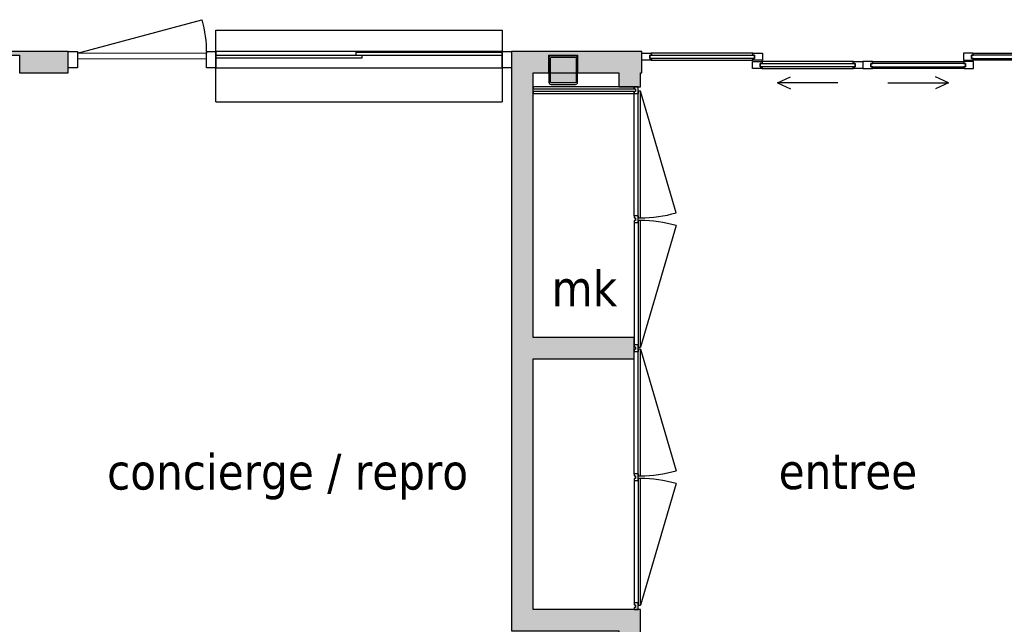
# Model space of a CAD drawing. Header units: millimetres. Extents: x 1118 to 56041, y -2107 to 37624.
# Tile 15 of 21: x 27439 to 34321, y 2031 to 6255. Entities that reach past the tile are written whole.
import ezdxf

# ---------------------------------------------------------------- set-up
doc = ezdxf.new("R2010")
doc.units = ezdxf.units.MM
doc.header["$LTSCALE"] = 100
for name, color, linetype in [('AA22----_BINNENWAND', 9, 'Continuous'), ('AA28----_KONSTRUKTIE', 9, 'Continuous'), ('AL22----_BINNENWAND', 2, 'Continuous'), ('AL28----_KONSTRUKTIE', 3, 'Continuous'), ('AL32----_BINNENKOZIJNEN', 1, 'Continuous'), ('AL72----_BALIE', 1, 'Continuous'), ('F-IT----_RUIMTEOM', 1, 'Continuous')]:
    doc.layers.add(name, color=color, linetype=linetype)
doc.styles.add('Tahoma', font='tahoma.ttf', dxfattribs={"height": 85.694444})

# ---------------------------------------------------------------- blocks, each defined once
blk = doc.blocks.new('30_ISR_cw_vlakvulling_deur_schuif - schuifdeur-26088274-00')
at = {"layer": 'AL32----_BINNENKOZIJNEN'}
for p, q in [((330, -100), (420.6, -57.7)), ((330, -100), (420.6, -142.3)), ((752.5, -100), (330, -100))]:
    blk.add_line(p, q, dxfattribs=at)
blk = doc.blocks.new('30_ISR_cw_vlakvulling_deur_schuifdeel - schuifdeur-25142971-00')
at = {"layer": 'AL32----_BINNENKOZIJNEN'}
for p, q in [((-386.25, 54), (-320.25, 54)), ((-386.25, 4), (-386.25, 54)), ((-320.25, 4), (-386.25, 4)), ((-331.25, 41), (-331.25, 17)), ((-316.25, 41), (-331.25, 41)), ((-331.25, 41), (331.25, 41)), ((-331.25, 17), (-331.25, 41)), ((-331.25, 17), (-316.25, 17)), ((331.25, 17), (-331.25, 17)), ((-320.25, 54), (-316.25, 41)), ((-316.25, 17), (-320.25, 4)), ((316.25, 41), (320.25, 54)), ((331.25, 41), (316.25, 41)), ((316.25, 17), (331.25, 17)), ((320.25, 4), (316.25, 17)), ((320.25, 54), (386.25, 54)), ((386.25, 4), (320.25, 4)), ((331.25, 17), (331.25, 41)), ((331.25, 41), (331.25, 17)), ((386.25, 54), (386.25, 4))]:
    blk.add_line(p, q, dxfattribs=at)
at = {"layer": 'AL32----_BINNENKOZIJNEN', "color": 8}
for p, q in [((320.25, 54), (-320.25, 54)), ((-320.25, 4), (320.25, 4))]:
    blk.add_line(p, q, dxfattribs=at)
blk = doc.blocks.new('30_ISR_cw_vlakvulling_deur_schuifdeel - schuifdeur-25142984-00')
at = {"layer": 'AL32----_BINNENKOZIJNEN'}
for p, q in [((-421.25, 48), (-355.25, 48)), ((-366.25, 35), (-366.25, 11)), ((-351.25, 35), (-366.25, 35)), ((-366.25, 35), (366.25, 35)), ((-366.25, 11), (-366.25, 35)), ((-366.25, 11), (-351.25, 11)), ((366.25, 11), (-366.25, 11)), ((-355.25, 48), (-351.25, 35)), ((-351.25, 11), (-355.25, -2)), ((351.25, 35), (355.25, 48)), ((366.25, 35), (351.25, 35)), ((351.25, 11), (366.25, 11)), ((355.25, -2), (351.25, 11)), ((355.25, 48), (421.25, 48)), ((366.25, 11), (366.25, 35)), ((366.25, 35), (366.25, 11)), ((421.25, 48), (421.25, -2)), ((-355.25, -2), (-421.25, -2)), ((421.25, -2), (355.25, -2))]:
    blk.add_line(p, q, dxfattribs=at)
at = {"layer": 'AL32----_BINNENKOZIJNEN', "color": 8}
for p, q in [((355.25, 48), (-355.25, 48)), ((-355.25, -2), (355.25, -2))]:
    blk.add_line(p, q, dxfattribs=at)
blk = doc.blocks.new('30_ISR_cw_vlakvulling_deur_schuif - schuifdeur-26088275-00')
at = {"layer": 'AL32----_BINNENKOZIJNEN'}
for p, q in [((330, 100), (420.6, 142.3)), ((330, 100), (420.6, 57.7)), ((753, 100), (330, 100))]:
    blk.add_line(p, q, dxfattribs=at)
blk = doc.blocks.new('30_ISR_cw_vlakvulling_deur_schuifdeel - schuifdeur-25142999-00')
at = {"layer": 'AL32----_BINNENKOZIJNEN'}
for p, q in [((-386.5, -4), (-386.5, -54)), ((-320.5, -4), (-386.5, -4)), ((-386.5, -54), (-320.5, -54)), ((-331.5, -41), (-331.5, -17)), ((-331.5, -17), (-316.5, -17)), ((331.5, -17), (-331.5, -17)), ((-331.5, -17), (-331.5, -41)), ((-316.5, -41), (-331.5, -41)), ((-331.5, -41), (331.5, -41)), ((-316.5, -17), (-320.5, -4)), ((-320.5, -54), (-316.5, -41)), ((320.5, -4), (316.5, -17)), ((316.5, -17), (331.5, -17)), ((331.5, -41), (316.5, -41)), ((316.5, -41), (320.5, -54)), ((386.5, -4), (320.5, -4)), ((320.5, -54), (386.5, -54)), ((331.5, -17), (331.5, -41)), ((331.5, -41), (331.5, -17)), ((386.5, -54), (386.5, -4))]:
    blk.add_line(p, q, dxfattribs=at)
at = {"layer": 'AL32----_BINNENKOZIJNEN', "color": 8}
for p, q in [((-320.5, -4), (320.5, -4)), ((320.5, -54), (-320.5, -54))]:
    blk.add_line(p, q, dxfattribs=at)
blk = doc.blocks.new('30_ISR_cw_vlakvulling_deur_schuifdeel - schuifdeur-25143012-00')
at = {"layer": 'AL32----_BINNENKOZIJNEN'}
for p, q in [((-355.5, 2), (-421.5, 2)), ((-351.5, -11), (-355.5, 2)), ((355.5, 2), (351.5, -11)), ((421.5, 2), (355.5, 2)), ((421.5, -48), (421.5, 2)), ((-421.5, -48), (-355.5, -48)), ((-366.5, -35), (-366.5, -11)), ((-366.5, -11), (-351.5, -11)), ((366.5, -11), (-366.5, -11)), ((-366.5, -11), (-366.5, -35)), ((-351.5, -35), (-366.5, -35)), ((-366.5, -35), (366.5, -35)), ((-355.5, -48), (-351.5, -35)), ((351.5, -11), (366.5, -11)), ((366.5, -35), (351.5, -35)), ((351.5, -35), (355.5, -48)), ((355.5, -48), (421.5, -48)), ((366.5, -11), (366.5, -35)), ((366.5, -35), (366.5, -11))]:
    blk.add_line(p, q, dxfattribs=at)
at = {"layer": 'AL32----_BINNENKOZIJNEN', "color": 8}
for p, q in [((-355.5, 2), (355.5, 2)), ((355.5, -48), (-355.5, -48))]:
    blk.add_line(p, q, dxfattribs=at)
blk = doc.blocks.new('72_ISR_meterkast-entree - Jonka Arcdesign TM meterkast-24631418-00')
at = {"layer": 'AL32----_BINNENKOZIJNEN'}
for p, q in [((3212.7, 0), (3198.7, 0)), ((3198.7, 0), (3198.7, -707)), ((3212.7, -707), (3212.7, 0)), ((3244.7, 0), (3230.7, 0)), ((3230.7, 0), (3230.7, -707)), ((3244.7, -707), (3244.7, 0)), ((-391.3, -707), (-405.3, -707)), ((-405.3, -707), (-405.3, -734)), ((-405.3, -734), (-359.3, -734)), ((-391.3, -716), (-391.3, -707)), ((-373.3, -716), (-391.3, -716)), ((-359.3, -734), (-376.3, -734)), ((-376.3, -734), (-376.3, -750)), ((473.7, -1000), (-376.3, -750)), ((-376.3, -750), (509.7, -750)), ((-359.3, -707), (-373.3, -707)), ((-373.3, -707), (-373.3, -716)), ((-359.3, -734), (-359.3, -707)), ((495.7, -707), (-359.3, -707)), ((495.7, -734), (-359.3, -734)), ((509.7, -707), (495.7, -707)), ((495.7, -707), (495.7, -734)), ((495.7, -734), (541.7, -734)), ((509.7, -734), (495.7, -734)), ((509.7, -716), (509.7, -707)), ((527.7, -716), (509.7, -716)), ((509.7, -750), (509.7, -734)), ((541.7, -707), (527.7, -707)), ((527.7, -707), (527.7, -716)), ((541.7, -734), (527.7, -734)), ((527.7, -734), (527.7, -750)), ((527.7, -750), (1413.7, -750)), ((541.7, -734), (541.7, -707)), ((541.7, -707), (1396.7, -707)), ((541.7, -734), (1396.7, -734)), ((1413.7, -750), (563.7, -1000)), ((1410.7, -707), (1396.7, -707)), ((1396.7, -707), (1396.7, -734)), ((1413.7, -734), (1396.7, -734)), ((1396.7, -734), (1442.7, -734)), ((1410.7, -716), (1410.7, -707)), ((1428.7, -716), (1410.7, -716)), ((1413.7, -750), (1413.7, -734)), ((1442.7, -734), (1425.7, -734)), ((1425.7, -734), (1425.7, -750)), ((2275.7, -1000), (1425.7, -750)), ((1425.7, -750), (2311.7, -750)), ((1442.7, -707), (1428.7, -707)), ((1428.7, -707), (1428.7, -716)), ((1442.7, -734), (1442.7, -707)), ((2297.7, -707), (1442.7, -707)), ((2297.7, -734), (1442.7, -734)), ((2311.7, -707), (2297.7, -707)), ((2297.7, -707), (2297.7, -734)), ((2311.7, -734), (2297.7, -734)), ((2297.7, -734), (2343.7, -734)), ((2311.7, -716), (2311.7, -707)), ((2329.7, -716), (2311.7, -716)), ((2311.7, -750), (2311.7, -734)), ((2343.7, -707), (2329.7, -707)), ((2329.7, -707), (2329.7, -716)), ((2343.7, -734), (2329.7, -734)), ((2329.7, -734), (2329.7, -750)), ((2329.7, -750), (3215.7, -750)), ((2343.7, -734), (2343.7, -707)), ((2343.7, -707), (3198.7, -707)), ((2343.7, -734), (3198.7, -734)), ((2365.7, -1000), (3215.7, -750)), ((3198.7, -707), (3212.7, -707)), ((3212.7, -707), (3198.7, -707)), ((3198.7, -707), (3198.7, -734)), ((3215.7, -734), (3198.7, -734)), ((3198.7, -734), (3244.7, -734)), ((3212.7, -716), (3212.7, -707)), ((3230.7, -716), (3212.7, -716)), ((3215.7, -750), (3215.7, -734)), ((3230.7, -707), (3244.7, -707)), ((3244.7, -707), (3230.7, -707)), ((3230.7, -707), (3230.7, -716)), ((3244.7, -734), (3244.7, -707))]:
    blk.add_line(p, q, dxfattribs=at)
for centre, start, end in [((-376.3, -750), 343.61045, 360), ((1413.7, -750), 180, 196.38955), ((1425.7, -750), 343.61045, 360), ((3215.7, -750), 180, 196.38955)]:
    blk.add_arc(centre, 886, start, end, dxfattribs=at)
blk = doc.blocks.new('Kolom 200x200')
at = {"layer": 'AA28----_KONSTRUKTIE', "lineweight": 5}
blk.add_hatch(color=256, dxfattribs=at).paths.add_polyline_path([(75, 10), (80, 10), (87.1, 12.9), (90, 20), (90, 180), (87.1, 187.1), (80, 190), (-80, 190), (-87.1, 187.1), (-90, 180), (-90, 20), (-87.1, 12.9), (-80, 10), (72.1, 10)], flags=0)
at = {"layer": 'AL28----_KONSTRUKTIE'}
for points in [[(100, 185, 0.414214), (85, 200), (-85, 200, 0.414214), (-100, 185), (-100, 15, 0.414214), (-85, 0), (85, 0, 0.414214), (100, 15)], [(-90, 180, -0.414214), (-80, 190), (80, 190, -0.414214), (90, 180), (90, 20, -0.414214), (80, 10), (-80, 10, -0.414214), (-90, 20)]]:
    blk.add_lwpolyline(points, format="xyb", close=True, dxfattribs=at)
blk = doc.blocks.new('Rectangular Mullion - hout_binnen 67x114-24935130-00')
at = {"layer": 'AL32----_BINNENKOZIJNEN'}
for p, q in [((35855.4, 6032.3), (37854.9, 6032.3)), ((37854.9, 5918.3), (35855.4, 5918.3))]:
    blk.add_line(p, q, dxfattribs=at)
blk = doc.blocks.new('30_ISR_cw_vlakvulling_deur - dicht-26073858-00')
at = {"layer": 'AL32----_BINNENKOZIJNEN', "lineweight": 18}
for p, q in [((449.7, -10), (-449.7, -10)), ((-449.7, -50), (449.7, -50))]:
    blk.add_line(p, q, dxfattribs=at)
at = {"layer": 'AL32----_BINNENKOZIJNEN'}
blk.add_lwpolyline([(449.7, -10), (-419.1, 222.8)], dxfattribs=at)
blk.add_arc((449.7, -10), 899.5, 165, 180, dxfattribs=at)

msp = doc.modelspace()

# ---------------------------------------------------------------- hatches: boundary and pattern name
at = {"layer": 'AA22----_BINNENWAND'}
for points in [[(21813.4, 6033.3), (21813.4, 5883.3), (23338.4, 5883.3), (23338.4, 6008.3), (23538.4, 6008.3), (23538.4, 5908.3), (27238.4, 5908.3), (27238.4, 6008.3), (27438.4, 6008.3), (27438.4, 5883.3), (27777.4, 5883.3), (27777.4, 6033.3), (25045.4, 6033.3), (25045.4, 6043.3), (24945.4, 6043.3), (24945.4, 6033.3)], [(31627.4, 416.3), (31777.4, 416.3), (31777.4, 2135.3), (31027.4, 2135.3), (31027.4, 3885.3), (31734.4, 3885.3), (31734.4, 4035.3), (31027.4, 4035.3), (31027.4, 5883.3), (31627.4, 5883.3), (31627.4, 5785.3), (31777.4, 5785.3), (31777.4, 5883.3), (31787.4, 5883.3), (31787.4, 6033.3), (30877.4, 6033.3), (30877.4, 1985.3), (31627.4, 1985.3)]]:
    msp.add_hatch(color=256, dxfattribs=at).paths.add_polyline_path(points)

# ---------------------------------------------------------------- linework, layer by layer
at = {"layer": 'AL22----_BINNENWAND'}
for points in [[(21813.4, 6033.3), (21813.4, 5883.3), (23338.4, 5883.3), (23338.4, 6008.3), (23538.4, 6008.3), (23538.4, 5908.3), (27238.4, 5908.3), (27238.4, 6008.3), (27438.4, 6008.3), (27438.4, 5883.3), (27777.4, 5883.3), (27777.4, 6033.3), (25045.4, 6033.3), (25045.4, 6043.3), (24945.4, 6043.3), (24945.4, 6033.3)], [(31627.4, 416.3), (31777.4, 416.3), (31777.4, 2135.3), (31027.4, 2135.3), (31027.4, 3885.3), (31734.4, 3885.3), (31734.4, 4035.3), (31027.4, 4035.3), (31027.4, 5883.3), (31627.4, 5883.3), (31627.4, 5785.3), (31777.4, 5785.3), (31777.4, 5883.3), (31787.4, 5883.3), (31787.4, 6033.3), (30877.4, 6033.3), (30877.4, 1985.3), (31627.4, 1985.3)]]:
    msp.add_lwpolyline(points, close=True, dxfattribs=at)
msp.add_lwpolyline([(31138.4, 5883.3), (31138.4, 6008.3), (31338.4, 6008.3), (31338.4, 5883.3)], dxfattribs=at)
at = {"layer": 'AL32----_BINNENKOZIJNEN'}
for p, q in [((28810.9, 6007.3), (30810.4, 6007.3)), ((28810.9, 5987.3), (28810.9, 6007.3)), ((29830.6, 5987.3), (28810.9, 5987.3)), ((29790.6, 6027.3), (30810.4, 6027.3)), ((29790.6, 6007.3), (29790.6, 6027.3)), ((29830.6, 6007.3), (29830.6, 5987.3)), ((30810.4, 6027.3), (30810.4, 6007.3))]:
    msp.add_line(p, q, dxfattribs=at)
for points in [[(27844.4, 6032.3), (27844.4, 5918.3), (27777.4, 5918.3), (27777.4, 6032.3)], [(28810.9, 6032.3), (28810.9, 5918.3), (28743.9, 5918.3), (28743.9, 6032.3)], [(30877.4, 6033.3), (30877.4, 5919.3), (30810.4, 5919.3), (30810.4, 6033.3)]]:
    msp.add_lwpolyline(points, close=True, dxfattribs=at)
at = {"layer": 'AL72----_BALIE'}
for p, q in [((28810.9, 5682.3), (28810.9, 6182.3)), ((28810.9, 6182.3), (30810.4, 6182.3)), ((30810.4, 6182.3), (30810.4, 5682.3)), ((28810.9, 5682.3), (30810.4, 5682.3))]:
    msp.add_line(p, q, dxfattribs=at)

# ---------------------------------------------------------------- block references
at = {"layer": 'AL28----_KONSTRUKTIE'}
msp.add_blockref('Kolom 200x200', (31238.4, 5803.3), dxfattribs=at)
at = {"layer": 'AL32----_BINNENKOZIJNEN', "xscale": -1}
for name, p in [('30_ISR_cw_vlakvulling_deur - dicht-26073858-00', (28294.1, 6032.3)), ('Rectangular Mullion - hout_binnen 67x114-24935130-00', (66665.7, 0))]:
    msp.add_blockref(name, p, dxfattribs=at)
at = {"layer": 'AL32----_BINNENKOZIJNEN'}
for name, p in [('30_ISR_cw_vlakvulling_deur_schuifdeel - schuifdeur-25142984-00', (32208.6, 5973.3)), ('30_ISR_cw_vlakvulling_deur_schuifdeel - schuifdeur-25142971-00', (32946.1, 5909.3)), ('30_ISR_cw_vlakvulling_deur_schuif - schuifdeur-26088274-00', (32404.9, 5913.3))]:
    msp.add_blockref(name, p, dxfattribs=at)
for name, p, rotation in [('30_ISR_cw_vlakvulling_deur_schuifdeel - schuifdeur-25143012-00', (34456.9, 5973.3), 180), ('30_ISR_cw_vlakvulling_deur_schuifdeel - schuifdeur-25142999-00', (33718.9, 5909.3), 180), ('30_ISR_cw_vlakvulling_deur_schuif - schuifdeur-26088275-00', (34260.4, 5913.3), 180), ('72_ISR_meterkast-entree - Jonka Arcdesign TM meterkast-24631418-00', (31027.4, 2540.6), 89.99999999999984)]:
    msp.add_blockref(name, p, dxfattribs=dict(at, rotation=rotation))

# ---------------------------------------------------------------- texts
at = {"layer": 'F-IT----_RUIMTEOM', "char_height": 250, "attachment_point": 1, "line_spacing_factor": 1.000232, "style": 'Tahoma'}
for s, insert, width in [('mk', (31156.6, 4503.8), 188.993), ('concierge / repro', (28049.9, 3222.9), 3285.487), ('entree', (32743.6, 3225.7), 400.664)]:
    msp.add_mtext(s, dxfattribs=dict(at, insert=insert, width=width))

doc.saveas('drawing.dxf')
